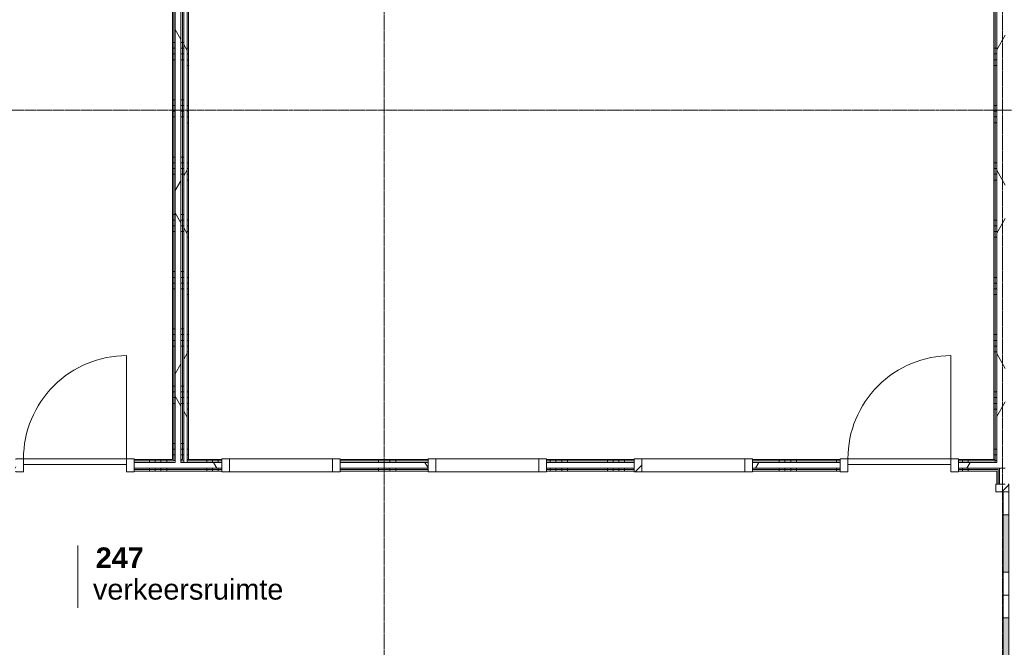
# Model space of a CAD drawing. Header units: millimetres. Extents: x -6115 to 78411, y -6358 to 59618.
# Tile 49 of 99: x 13017 to 21616, y 38511 to 43990. Entities that reach past the tile are written whole.
import ezdxf

# ---------------------------------------------------------------- set-up
doc = ezdxf.new("R2010")
doc.units = ezdxf.units.MM
doc.linetypes.add('stramien', pattern=[22.225, 12.7, -3.175, 3.175, -3.175])
for name, color, linetype, lineweight in [('00_Algemeen', 7, 'Continuous', 35), ('22_Metselwerk', 7, 'Continuous', 9), ('30_Kozijnen-ramen-deuren', 7, 'Continuous', 9)]:
    doc.layers.add(name, color=color, linetype=linetype, lineweight=lineweight)
doc.styles.add('Arial_1', font='arial.ttf', dxfattribs={"height": 180})
doc.styles.add('Arial_B', font='arialbd.ttf', dxfattribs={"height": 180})
pattern_1 = [(180, (21650, 44590), (7e-13, -500), []), (180, (21650, 44640), (7e-13, -500), []), (180, (21650, 44690), (7e-13, -500), []), (180, (21650, 44740), (7e-13, -500), [])]
pattern_2 = [(60, (0, 0), (-692.82, 400), []), (120, (0, 0), (-692.82, -400), [])]
pattern_3 = [(180, (14450, 44640), (7e-13, -500), []), (180, (14450, 44690), (7e-13, -500), []), (180, (14450, 44740), (7e-13, -500), []), (180, (14450, 44790), (7e-13, -500), [])]
pattern_4 = [(90, (15150, 40050), (-500, 2e-12), []), (90, (15200, 40050), (-500, 2e-12), []), (90, (15250, 40050), (-500, 2e-12), []), (90, (15300, 40050), (-500, 2e-12), [])]

# ---------------------------------------------------------------- blocks, each defined once
blk = doc.blocks.new('32_AEE_VO_FIX_Binnendeuren - D_900x2300_Dicht Paneel lariks-7963114-02 tweede verdieping overzicht')
at = {"layer": '30_Kozijnen-ramen-deuren', "true_color": 0xc0c0c0}
h = blk.add_hatch(dxfattribs=at)
h.set_pattern_fill('FP_81', color=9, style=0, pattern_type=2)
h.set_pattern_definition([(225, (13500, 40100), (212.132, -212.132), [])])
h.paths.add_polyline_path([(-517, 57), (-517, -57), (-450, -57), (-450, 57)])
h.paths.add_polyline_path([(450, 57), (450, -57), (517, -57), (517, 57)])
at = {"layer": '30_Kozijnen-ramen-deuren'}
for p, q in [((-517, 57), (-450, 57)), ((-517, 50), (-517, 57)), ((-450, 57), (-450, -57)), ((450, 57), (517, 57)), ((450, -57), (450, 57)), ((517, 57), (517, 50)), ((-517, -57), (-517, -50)), ((-450, -57), (-517, -57)), ((-450, -7), (450, -7)), ((-450, -57), (-450, -7)), ((450, -57), (-450, -57)), ((450, -7), (450, -57)), ((517, -57), (450, -57)), ((517, -50), (517, -57))]:
    blk.add_line(p, q, dxfattribs=at)
blk = doc.blocks.new('32_AEE_VO_FIX_Binnendeuren - D_900x2300_Dicht Paneel lariks-V1-02 tweede verdieping overzicht')
at = {"layer": '30_Kozijnen-ramen-deuren', "true_color": 0xc0c0c0}
h = blk.add_hatch(dxfattribs=at)
h.set_pattern_fill('FP_82', color=9, style=0, pattern_type=2)
h.set_pattern_definition([(225, (20700, 40100), (212.132, -212.132), [])])
h.paths.add_polyline_path([(450, 57), (450, -57), (517, -57), (517, 57)])
h.paths.add_polyline_path([(-450, 57), (-517, 57), (-517, -57), (-450, -57)])
at = {"layer": '30_Kozijnen-ramen-deuren'}
for p, q in [((-517, 57), (-450, 57)), ((-517, 50), (-517, 57)), ((-450, 57), (-450, -57)), ((450, 57), (517, 57)), ((450, -57), (450, 57)), ((517, 57), (517, 50)), ((-517, -57), (-517, -50)), ((-450, -57), (-517, -57)), ((-450, -7), (450, -7)), ((-450, -57), (-450, -7)), ((450, -57), (-450, -57)), ((450, -7), (450, -57)), ((517, -57), (450, -57)), ((517, -50), (517, -57))]:
    blk.add_line(p, q, dxfattribs=at)
blk = doc.blocks.new('32_AEE_VO_FIX_Binnenramen - R_b1034xh2367_Vast lariks-8011795-02 tweede verdieping overzicht')
at = {"layer": '30_Kozijnen-ramen-deuren', "true_color": 0xc0c0c0}
h = blk.add_hatch(dxfattribs=at)
h.set_pattern_fill('FP_110', color=9, style=0, pattern_type=2)
h.set_pattern_definition([(225, (17100, 40100), (212.132, -212.132), [])])
h.paths.add_polyline_path([(450, 57), (450, -57), (517, -57), (517, 57)])
h.paths.add_polyline_path([(-517, 57), (-517, -57), (-450, -57), (-450, 57)])
at = {"layer": '30_Kozijnen-ramen-deuren'}
for p, q in [((-517, 57), (-450, 57)), ((-517, 50), (-517, 57)), ((-450, 57), (-450, -57)), ((-450, 57), (450, 57)), ((450, 57), (517, 57)), ((450, -57), (450, 57)), ((517, 57), (517, 50)), ((-517, -57), (-517, -50)), ((-450, -57), (-517, -57)), ((-450, -57), (450, -57)), ((517, -57), (450, -57)), ((517, -50), (517, -57))]:
    blk.add_line(p, q, dxfattribs=at)
blk = doc.blocks.new('32_AEE_VO_FIX_Binnenramen - R_b1034xh2367_Vast lariks dicht-8011881-02 tweede verdieping overzicht')
at = {"layer": '30_Kozijnen-ramen-deuren'}
for p, q in [((-450, 57), (-517, 57)), ((-517, 57), (-517, 50)), ((-450, -57), (-450, 57)), ((-450, 57), (450, 57)), ((517, 57), (450, 57)), ((450, 57), (450, -57)), ((517, 50), (517, 57)), ((-517, -50), (-517, -57)), ((-517, -57), (-450, -57)), ((-450, -57), (450, -57)), ((450, -57), (517, -57)), ((517, -57), (517, -50))]:
    blk.add_line(p, q, dxfattribs=at)
blk = doc.blocks.new('32_AEE_VO_FIX_Binnenramen - R_b1034xh2367_Vast lariks dicht-V15-02 tweede verdieping overzicht')
at = {"layer": '30_Kozijnen-ramen-deuren', "true_color": 0xc0c0c0}
h = blk.add_hatch(dxfattribs=at)
h.set_pattern_fill('FP_111', color=9, style=0, pattern_type=2)
h.set_pattern_definition([(225, (18900, 40100), (212.132, -212.132), [])])
h.paths.add_polyline_path([(450, 57), (450, -57), (517, -57), (517, 57)])
h.paths.add_polyline_path([(-450, 57), (-517, 57), (-517, -57), (-450, -57), (-450, 25)])
at = {"layer": '30_Kozijnen-ramen-deuren'}
for p, q in [((-517, 57), (-450, 57)), ((-517, 50), (-517, 57)), ((-450, 57), (-450, -57)), ((-450, 57), (450, 57)), ((450, 57), (517, 57)), ((450, -57), (450, 57)), ((517, 57), (517, 50)), ((-517, -57), (-517, -50)), ((-450, -57), (-517, -57)), ((-450, -57), (450, -57)), ((517, -57), (450, -57)), ((517, -50), (517, -57))]:
    blk.add_line(p, q, dxfattribs=at)
blk = doc.blocks.new('32_AEE_VO_FIX_Binnendeuren - DD_1800x2600_glasdeuren meranti-8429456-02 tweede verdieping overzicht')
at = {"layer": '30_Kozijnen-ramen-deuren', "true_color": 0xc0c0c0}
h = blk.add_hatch(dxfattribs=at)
h.set_pattern_fill('FP_161', color=9, style=0, pattern_type=2)
h.set_pattern_definition([(135, (38967, -21600), (-212.132, -212.132), [])])
h.paths.add_polyline_path([(967, -57), (967, 57), (900, 57), (900, -57)])
h.paths.add_polyline_path([(-900, 57), (-967, 57), (-967, -57), (-900, -57)])
at = {"layer": '30_Kozijnen-ramen-deuren', "true_color": 0xbfbfbf}
for points in [[(-200, 57), (-700, 57), (-700, 7), (-200, 7)], [(700, 7), (700, 57), (200, 57), (200, 7)]]:
    blk.add_hatch(color=9, dxfattribs=at).paths.add_polyline_path(points)
at = {"layer": '30_Kozijnen-ramen-deuren'}
for p, q in [((-900, 57), (-967, 57)), ((-967, 57), (-967, 50)), ((-700, 57), (-900, 57)), ((-900, 57), (-900, 7)), ((-900, -57), (-900, 57)), ((-900, 7), (-700, 7)), ((-200, 57), (-700, 57)), ((-700, 7), (-700, 57)), ((-700, 7), (-200, 7)), ((0, 57), (-200, 57)), ((-200, 57), (-200, 7)), ((-200, 7), (0, 7)), ((0, 57), (200, 57)), ((0, 7), (0, 57)), ((0, 7), (0, 57)), ((200, 7), (0, 7)), ((200, 57), (700, 57)), ((200, 57), (200, 7)), ((700, 7), (200, 7)), ((700, 57), (900, 57)), ((700, 7), (700, 57)), ((900, 7), (700, 7)), ((900, 57), (900, 7)), ((900, 57), (900, -57)), ((967, 57), (900, 57)), ((-967, -50), (-967, -57)), ((-967, -57), (-900, -57)), ((900, -57), (967, -57))]:
    blk.add_line(p, q, dxfattribs=at)
blk = doc.blocks.new('30_AEE_VO_draairichting - 30_AEE_VO_draairichting-8193168-02 tweede verdieping overzicht')
at = {"layer": '30_Kozijnen-ramen-deuren'}
blk.add_line((-450, -900), (-450, 0), dxfattribs=at)
blk.add_arc((-450, 0), 900, 270, 0, dxfattribs=at)
blk = doc.blocks.new('00_AEE_tag_ruimte_klein - Naam _ nummer-752176-02 tweede verdieping overzicht')
at = {"layer": '00_Algemeen', "lineweight": 9}
for p, q in [((-8.061, 7.172), (-8.061, 4.245)), ((-8.061, 4.468), (-8.061, 1.718))]:
    blk.add_line(p, q, dxfattribs=at)

msp = doc.modelspace()

# ---------------------------------------------------------------- hatches: boundary and pattern name
at = {"layer": '22_Metselwerk'}
h = msp.add_hatch(dxfattribs=at)
h.set_pattern_fill('FP_58', color=256, angle=90, style=0, pattern_type=2)
h.set_pattern_definition(pattern_3)
h.paths.add_polyline_path([(14350, 40150), (14362.5, 40150), (14362.5, 48730), (14350, 48730), (14350, 40433)])
h = msp.add_hatch(dxfattribs=at)
h.set_pattern_fill('FP_58', color=256, angle=90, style=0, pattern_type=2)
h.set_pattern_definition(pattern_3)
h.paths.add_polyline_path([(14362.5, 40137.5), (14375, 40137.5), (14375, 48730), (14362.5, 48730), (14362.5, 40150)])
h = msp.add_hatch(dxfattribs=at)
h.set_pattern_fill('FP_2', color=256, angle=60, style=0, pattern_type=2)
h.set_pattern_definition(pattern_2)
h.paths.add_polyline_path([(14425, 40125), (14425, 48730), (14375, 48730), (14375, 40125)])
h = msp.add_hatch(dxfattribs=at)
h.set_pattern_fill('FP_58', color=256, angle=90, style=0, pattern_type=2)
h.set_pattern_definition(pattern_3)
h.paths.add_polyline_path([(14425, 40150), (14437.5, 40150), (14437.5, 48730), (14425, 48730), (14425, 40433)])
h = msp.add_hatch(dxfattribs=at)
h.set_pattern_fill('FP_58', color=256, angle=90, style=0, pattern_type=2)
h.set_pattern_definition(pattern_3)
h.paths.add_polyline_path([(14437.5, 40150), (14450, 40150), (14450, 48730), (14437.5, 48730), (14437.5, 40433)])
h = msp.add_hatch(dxfattribs=at)
h.set_pattern_fill('FP_2', color=256, angle=60, style=0, pattern_type=2)
h.set_pattern_definition(pattern_2)
h.paths.add_polyline_path([(14480, 40125), (14480, 48754.5), (14450, 48754.5), (14450, 40125)])
h = msp.add_hatch(dxfattribs=at)
h.set_pattern_fill('FP_317', color=256, angle=90, style=0, pattern_type=2)
h.set_pattern_definition([(9e-14, (14450, 44240), (-8e-13, 500), []), (9e-14, (14450, 44190), (-8e-13, 500), []), (9e-14, (14450, 44140), (-8e-13, 500), []), (9e-14, (14450, 44090), (-8e-13, 500), [])])
h.paths.add_polyline_path([(14480, 40150), (14490, 40150), (14490, 48730), (14480, 48730), (14480, 40433)])
h = msp.add_hatch(dxfattribs=at)
h.set_pattern_fill('FP_56', color=256, angle=90, style=0, pattern_type=2)
h.set_pattern_definition(pattern_1)
h.paths.add_polyline_path([(21525, 40150), (21537.5, 40150), (21537.5, 48730), (21525, 48730), (21525, 40155.7)])
h = msp.add_hatch(dxfattribs=at)
h.set_pattern_fill('FP_56', color=256, angle=90, style=0, pattern_type=2)
h.set_pattern_definition(pattern_1)
h.paths.add_polyline_path([(21550, 40125), (21550, 48730), (21537.5, 48730), (21537.5, 40125)])
h = msp.add_hatch(dxfattribs=at)
h.set_pattern_fill('FP_2', color=256, angle=60, style=0, pattern_type=2)
h.set_pattern_definition(pattern_2)
h.paths.add_polyline_path([(21625, 40075), (21625, 48754.5), (21550, 48754.5), (21550, 40075), (21575, 40075)])
h = msp.add_hatch(dxfattribs=at)
h.set_pattern_fill('FP_102', color=256, angle=90, style=0, pattern_type=2)
h.set_pattern_definition(pattern_4)
h.paths.add_polyline_path([(21525, 40137.5), (21537.5, 40137.5), (21537.5, 40150), (21217, 40150), (21217, 40137.5), (21490.9, 40137.5)])
h.paths.add_polyline_path([(20183, 40137.5), (20183, 40150), (19417, 40150), (19417, 40137.5)])
h.paths.add_polyline_path([(18383, 40137.5), (18383, 40150), (17617, 40150), (17617, 40137.5), (18167.4, 40137.5)])
h.paths.add_polyline_path([(16583, 40137.5), (16583, 40150), (15817, 40150), (15817, 40137.5)])
h.paths.add_polyline_path([(14541.7, 40137.5), (14783, 40137.5), (14783, 40150), (14480, 40150), (14480, 40137.5)])
h.paths.add_polyline_path([(14450, 40137.5), (14450, 40150), (14425, 40150), (14425, 40137.5)])
h.paths.add_polyline_path([(14362.5, 40137.5), (14362.5, 40150), (14017, 40150), (14017, 40137.5), (14239.5, 40137.5)])
h.paths.add_polyline_path([(8387.5, 40137.5), (9383, 40137.5), (9383, 40150), (8375, 40150), (8375, 40137.5)])
h.paths.add_polyline_path([(12217, 40137.5), (12983, 40137.5), (12983, 40150), (12217, 40150)])
h.paths.add_polyline_path([(10417, 40137.5), (11183, 40137.5), (11183, 40150), (10417, 40150)])
h = msp.add_hatch(dxfattribs=at)
h.set_pattern_fill('FP_102', color=256, angle=90, style=0, pattern_type=2)
h.set_pattern_definition(pattern_4)
h.paths.add_polyline_path([(19417, 40125), (20183, 40125), (20183, 40137.5), (19417, 40137.5)])
h.paths.add_polyline_path([(21217, 40125), (21537.5, 40125), (21537.5, 40137.5), (21217, 40137.5)])
h.paths.add_polyline_path([(18383, 40125), (18383, 40137.5), (17617, 40137.5), (17617, 40125), (18167.4, 40125)])
h.paths.add_polyline_path([(16583, 40125), (16583, 40137.5), (15817, 40137.5), (15817, 40125)])
h.paths.add_polyline_path([(14541.7, 40125), (14783, 40125), (14783, 40137.5), (14480, 40137.5), (14480, 40125)])
h.paths.add_polyline_path([(14450, 40125), (14450, 40137.5), (14425, 40137.5), (14425, 40125)])
h.paths.add_polyline_path([(14375, 40125), (14375, 40137.5), (14017, 40137.5), (14017, 40125), (14239.5, 40125)])
h.paths.add_polyline_path([(10417, 40125), (11183, 40125), (11183, 40137.5), (10417, 40137.5)])
h.paths.add_polyline_path([(12983, 40125), (12983, 40137.5), (12217, 40137.5), (12217, 40125)])
h.paths.add_polyline_path([(9383, 40125), (9383, 40137.5), (8387.5, 40137.5), (8387.5, 40125), (8498.8, 40125)])
h = msp.add_hatch(dxfattribs=at)
h.set_pattern_fill('FP_2', color=256, angle=60, style=0, pattern_type=2)
h.set_pattern_definition(pattern_2)
h.paths.add_polyline_path([(21490.9, 40075), (21550, 40075), (21550, 40125), (21217, 40125), (21217, 40075)])
h.paths.add_polyline_path([(18383, 40075), (18383, 40125), (17617, 40125), (17617, 40075), (18167.4, 40075)])
h.paths.add_polyline_path([(19417, 40075), (20183, 40075), (20183, 40125), (19417, 40125)])
h.paths.add_polyline_path([(16583, 40075), (16583, 40125), (15817, 40125), (15817, 40075)])
h.paths.add_polyline_path([(12983, 40075), (12983, 40125), (12217, 40125), (12217, 40075)])
h.paths.add_polyline_path([(14783, 40075), (14783, 40125), (14017, 40125), (14017, 40075), (14541.7, 40075)])
h.paths.add_polyline_path([(11183, 40075), (11183, 40125), (10417, 40125), (10417, 40075), (10915.9, 40075)])
h.paths.add_polyline_path([(8400, 40075), (9383, 40075), (9383, 40125), (8400, 40125)])
h = msp.add_hatch(dxfattribs=at)
h.set_pattern_fill('FP_102', color=256, angle=90, style=0, pattern_type=2)
h.set_pattern_definition(pattern_4)
h.paths.add_polyline_path([(21217, 40062.5), (21575, 40062.5), (21575, 40075), (21217, 40075)])
h.paths.add_polyline_path([(20183, 40062.5), (20183, 40075), (19417, 40075), (19417, 40062.5)])
h.paths.add_polyline_path([(18383, 40062.5), (18383, 40075), (17617, 40075), (17617, 40062.5), (18167.4, 40062.5)])
h.paths.add_polyline_path([(16583, 40062.5), (16583, 40075), (15817, 40075), (15817, 40062.5)])
h.paths.add_polyline_path([(14783, 40062.5), (14783, 40075), (14017, 40075), (14017, 40062.5), (14541.7, 40062.5)])
h.paths.add_polyline_path([(12983, 40062.5), (12983, 40075), (12217, 40075), (12217, 40062.5)])
h.paths.add_polyline_path([(10915.9, 40062.5), (11183, 40062.5), (11183, 40075), (10417, 40075), (10417, 40062.5)])
h.paths.add_polyline_path([(9383, 40062.5), (9383, 40075), (8450, 40075), (8450, 40062.5), (8498.8, 40062.5)])
h = msp.add_hatch(dxfattribs=at)
h.set_pattern_fill('FP_102', color=256, angle=90, style=0, pattern_type=2)
h.set_pattern_definition(pattern_4)
h.paths.add_polyline_path([(21537.5, 40050), (21562.5, 40050), (21562.5, 40062.5), (21217, 40062.5), (21217, 40050), (21525, 40050)])
h.paths.add_polyline_path([(19417, 40050), (20183, 40050), (20183, 40062.5), (19417, 40062.5)])
h.paths.add_polyline_path([(18383, 40050), (18383, 40062.5), (17617, 40062.5), (17617, 40050), (18167.4, 40050)])
h.paths.add_polyline_path([(15817, 40050), (16583, 40050), (16583, 40062.5), (15817, 40062.5)])
h.paths.add_polyline_path([(14239.5, 40050), (14783, 40050), (14783, 40062.5), (14017, 40062.5), (14017, 40050)])
h.paths.add_polyline_path([(12983, 40050), (12983, 40062.5), (12217, 40062.5), (12217, 40050)])
h.paths.add_polyline_path([(10417, 40050), (11183, 40050), (11183, 40062.5), (10417, 40062.5)])
h.paths.add_polyline_path([(9383, 40050), (9383, 40062.5), (8462.5, 40062.5), (8462.5, 40050), (8498.8, 40050)])

# ---------------------------------------------------------------- linework, layer by layer
at = {"layer": '00_Algemeen', "color": 150, "linetype": 'stramien', "lineweight": 9, "true_color": 0x0080ff}
for p, q in [((16200, -4950.1), (16200, 59018.3)), ((21600, -4950.1), (21600, 59018.3)), ((77811.4, 43200), (-5515.3, 43200))]:
    msp.add_line(p, q, dxfattribs=at)
at = {"layer": '22_Metselwerk'}
for p, q in [((14350, 48730), (14350, 40150)), ((14362.5, 40137.5), (14362.5, 48730)), ((14437.5, 40150), (14437.5, 48730)), ((14450, 48754.5), (14450, 40125)), ((14480, 48754.5), (14480, 40125)), ((14490, 40150), (14490, 48730)), ((21525, 48730), (21525, 40150)), ((21537.5, 48730), (21537.5, 40125)), ((14350, 40150), (14017, 40150)), ((14017, 40150), (14017, 40125)), ((14017, 40137.5), (14362.5, 40137.5)), ((14017, 40075), (14017, 40050)), ((14425, 40150), (14437.5, 40150)), ((14425, 40137.5), (14450, 40137.5)), ((14783, 40150), (14480, 40150)), ((14480, 40137.5), (14783, 40137.5)), ((14783, 40125), (14783, 40150)), ((14783, 40050), (14783, 40075)), ((16583, 40150), (15817, 40150)), ((15817, 40150), (15817, 40125)), ((15817, 40137.5), (16583, 40137.5)), ((15817, 40075), (15817, 40050)), ((16583, 40125), (16583, 40150)), ((16583, 40050), (16583, 40075)), ((18383, 40150), (17617, 40150)), ((17617, 40150), (17617, 40125)), ((17617, 40137.5), (18383, 40137.5)), ((17617, 40075), (17617, 40050)), ((18383, 40125), (18383, 40150)), ((18383, 40050), (18383, 40075)), ((20183, 40150), (19417, 40150)), ((19417, 40150), (19417, 40125)), ((19417, 40137.5), (20183, 40137.5)), ((19417, 40075), (19417, 40050)), ((20183, 40125), (20183, 40150)), ((20183, 40050), (20183, 40075)), ((21537.5, 40150), (21217, 40150)), ((21217, 40150), (21217, 40125)), ((21217, 40137.5), (21537.5, 40137.5)), ((21217, 40075), (21217, 40050)), ((21575, 40075), (21625, 40075)), ((14017, 40062.5), (14783, 40062.5)), ((14017, 40050), (14783, 40050)), ((15817, 40062.5), (16583, 40062.5)), ((15817, 40050), (16583, 40050)), ((17617, 40062.5), (18383, 40062.5)), ((17617, 40050), (18383, 40050)), ((19417, 40062.5), (20183, 40062.5)), ((19417, 40050), (20183, 40050)), ((21217, 40062.5), (21562.5, 40062.5)), ((21217, 40050), (21550, 40050)), ((21550, 40050), (21550, 39934)), ((21562.5, 39934), (21562.5, 40062.5)), ((21550, 39934), (21575, 39934))]:
    msp.add_line(p, q, dxfattribs=at)
at = {"layer": '22_Metselwerk', "lineweight": 18}
for p, q in [((14375, 40125), (14375, 48730)), ((14425, 40125), (14425, 48730)), ((21550, 40125), (21550, 48754.5)), ((14017, 40125), (14017, 40075)), ((14017, 40125), (14375, 40125)), ((14017, 40075), (14783, 40075)), ((14783, 40125), (14425, 40125)), ((14783, 40075), (14783, 40125)), ((15817, 40125), (15817, 40075)), ((15817, 40125), (16583, 40125)), ((15817, 40075), (16583, 40075)), ((16583, 40075), (16583, 40125)), ((17617, 40125), (17617, 40075)), ((17617, 40125), (18383, 40125)), ((17617, 40075), (18383, 40075)), ((18383, 40075), (18383, 40125)), ((19417, 40125), (19417, 40075)), ((19417, 40125), (20183, 40125)), ((19417, 40075), (20183, 40075)), ((20183, 40075), (20183, 40125)), ((21217, 40125), (21217, 40075)), ((21217, 40125), (21550, 40125)), ((21217, 40075), (21575, 40075)), ((21575, 39934), (21575, 40075)), ((21575, 39934), (21625, 39934))]:
    msp.add_line(p, q, dxfattribs=at)

# ---------------------------------------------------------------- block references
at = {"layer": '00_Algemeen', "lineweight": 9, "xscale": 99.99999999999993, "yscale": 99.99999999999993, "zscale": 99.99999999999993}
msp.add_blockref('00_AEE_tag_ruimte_klein - Naam _ nummer-752176-02 tweede verdieping overzicht', (14329.2, 38683.1), dxfattribs=at)
at = {"layer": '30_Kozijnen-ramen-deuren'}
for name, p, rotation in [('30_AEE_VO_draairichting - 30_AEE_VO_draairichting-8193168-02 tweede verdieping overzicht', (13500, 40157), 180), ('30_AEE_VO_draairichting - 30_AEE_VO_draairichting-8193168-02 tweede verdieping overzicht', (20700, 40157), 180), ('32_AEE_VO_FIX_Binnendeuren - D_900x2300_Dicht Paneel lariks-7963114-02 tweede verdieping overzicht', (13500, 40100), 180), ('32_AEE_VO_FIX_Binnenramen - R_b1034xh2367_Vast lariks-8011795-02 tweede verdieping overzicht', (17100, 40100), 180), ('32_AEE_VO_FIX_Binnenramen - R_b1034xh2367_Vast lariks dicht-V15-02 tweede verdieping overzicht', (18900, 40100), 180), ('32_AEE_VO_FIX_Binnendeuren - D_900x2300_Dicht Paneel lariks-V1-02 tweede verdieping overzicht', (20700, 40100), 180), ('32_AEE_VO_FIX_Binnendeuren - DD_1800x2600_glasdeuren meranti-8429456-02 tweede verdieping overzicht', (21600, 38967), 269.9999999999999)]:
    msp.add_blockref(name, p, dxfattribs=dict(at, rotation=rotation))
msp.add_blockref('32_AEE_VO_FIX_Binnenramen - R_b1034xh2367_Vast lariks dicht-8011881-02 tweede verdieping overzicht', (15300, 40100), dxfattribs=at)

# ---------------------------------------------------------------- texts
at = {"layer": '00_Algemeen', "lineweight": 9, "char_height": 180, "attachment_point": 1}
for s, insert, width, style in [('247', (13680.5, 39383), 505.063, 'Arial_B'), ('verkeersruimte', (13656.6, 39107.5), 1916.033, 'Arial_1')]:
    msp.add_mtext(s, dxfattribs=dict(at, insert=insert, width=width, style=style))

doc.saveas('drawing.dxf')
